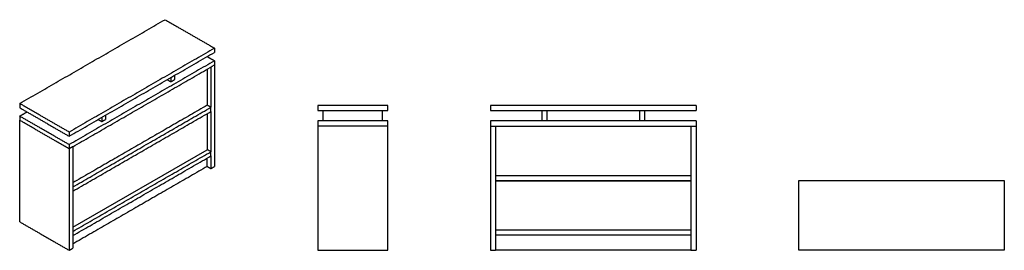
# Model space of a CAD drawing. Header units: millimetres. Extents: x -2394 to 2394, y -561 to 561.
import ezdxf

# ---------------------------------------------------------------- set-up
doc = ezdxf.new("R2010")
doc.units = ezdxf.units.MM
doc.layers.add('Défaut', color=7, linetype='Continuous', true_color=0x000000)

msp = doc.modelspace()

# ---------------------------------------------------------------- linework, layer by layer
at = {"layer": 'Défaut'}
msp.add_lwpolyline([(-2136.2, -449), (-1482.1, -71.4)], dxfattribs=at)
at = {"layer": 'Défaut', "color": 18, "lineweight": -3, "true_color": 0x000000}
for points in [[(-2394.3, 153.1), (-2040.8, 357.3), (-1687.2, 561.4)], [(-1687.2, 561.4), (-1567, 492), (-1446.8, 422.6)], [(-1446.8, 422.6), (-1800.3, 218.4), (-2153.9, 14.3)], [(-2153.9, -6.1), (-1800.3, 198), (-1446.8, 402.2)], [(-1446.8, 422.6), (-1446.8, 412.4), (-1446.8, 402.2)], [(-1446.8, 361.3), (-1800.3, 157.2), (-2153.9, -46.9)], [(-2136.2, -57.1), (-1791.5, 141.9), (-1446.8, 340.9)], [(-1482.1, 381.7), (-1464.5, 371.5), (-1446.8, 361.3)], [(-1446.8, 361.3), (-1446.8, 351.1), (-1446.8, 340.9)], [(-1446.8, 340.9), (-1446.8, 93.9), (-1446.8, -153.1)], [(-1641.2, 289.9), (-1641.2, 279.7), (-1641.2, 269.5)], [(-1482.1, 320.5), (-1482.1, 232.7), (-1482.1, 145)], [(-1464.5, 330.7), (-1464.5, 232.7), (-1464.5, 134.8)], [(-1676.6, 269.5), (-1667.8, 264.4), (-1658.9, 259.3)], [(-1658.9, 279.7), (-1658.9, 269.5), (-1658.9, 259.3)], [(-1658.9, 259.3), (-1650.1, 264.4), (-1641.2, 269.5)], [(-2153.9, 14.3), (-2274.1, 83.7), (-2394.3, 153.1)], [(-2394.3, 153.1), (-2394.3, 142.9), (-2394.3, 132.7)], [(-1482.1, 145), (-1809.2, -43.9), (-2136.2, -232.7)], [(-1464.5, 134.8), (-1473.3, 139.9), (-1482.1, 145)], [(-604.5, 143.7), (-774.5, 143.7), (-944.5, 143.7)], [(-944.5, 143.7), (-944.5, 131.2), (-944.5, 118.7)], [(-604.5, 118.7), (-604.5, 131.2), (-604.5, 143.7)], [(-2394.3, 132.7), (-2274.1, 63.3), (-2153.9, -6.1)], [(-2394.3, 91.9), (-2376.6, 102.1), (-2359, 112.3)], [(-2136.2, -253.1), (-1800.3, -59.2), (-1464.5, 134.8)], [(-2136.2, -273.5), (-1800.3, -79.6), (-1464.5, 114.3)], [(-1977.1, 96), (-1977.1, 85.8), (-1977.1, 75.6)], [(-1482.1, 104.1), (-1482.1, 16.4), (-1482.1, -71.4)], [(-1464.5, 114.3), (-1464.5, 124.5), (-1464.5, 134.8)], [(-1464.5, 114.3), (-1464.5, 16.4), (-1464.5, -81.6)], [(-944.5, 118.7), (-774.5, 118.7), (-604.5, 118.7)], [(-919.5, 118.7), (-919.5, 93.7), (-919.5, 68.7)], [(-629.5, 68.7), (-629.5, 93.7), (-629.5, 118.7)], [(894.9, 143.6), (394.9, 143.6), (-105.1, 143.6)], [(-105.1, 143.6), (-105.1, 131.1), (-105.1, 118.6)], [(-105.1, 118.6), (394.9, 118.6), (894.9, 118.6)], [(144.9, 118.6), (144.9, 93.6), (144.9, 68.6)], [(169.9, 118.6), (169.9, 93.6), (169.9, 68.6)], [(619.9, 118.6), (619.9, 93.6), (619.9, 68.6)], [(644.9, 118.6), (644.9, 93.6), (644.9, 68.6)], [(894.9, 143.6), (894.9, 131.1), (894.9, 118.6)], [(-2153.9, -46.9), (-2274.1, 22.5), (-2394.3, 91.9)], [(-2394.3, 91.9), (-2394.3, 81.7), (-2394.3, 71.5)], [(-2153.9, -67.3), (-2274.1, 2.1), (-2394.3, 71.5)], [(-2394.3, -422.5), (-2394.3, -175.5), (-2394.3, 71.5)], [(-2012.5, 75.6), (-2003.6, 70.5), (-1994.8, 65.4)], [(-1994.8, 85.8), (-1994.8, 75.6), (-1994.8, 65.4)], [(-1994.8, 65.4), (-1986, 70.5), (-1977.1, 75.6)], [(-944.5, 68.7), (-944.5, 56.2), (-944.5, 43.7)], [(-604.5, 68.7), (-774.5, 68.7), (-944.5, 68.7)], [(-604.5, 43.7), (-604.5, 56.2), (-604.5, 68.7)], [(-105.1, 68.6), (-105.1, 56.1), (-105.1, 43.6)], [(894.9, 68.6), (394.9, 68.6), (-105.1, 68.6)], [(894.9, 68.6), (894.9, 56.1), (894.9, 43.6)], [(-2153.9, 14.3), (-2153.9, 4.1), (-2153.9, -6.1)], [(-604.5, 43.7), (-774.5, 43.7), (-944.5, 43.7)], [(-944.5, 43.7), (-944.5, -258.8), (-944.5, -561.3)], [(-604.5, -561.3), (-604.5, -258.8), (-604.5, 43.7)], [(-105.1, 43.6), (-105.1, -258.9), (-105.1, -561.4)], [(-105.1, 43.6), (394.9, 43.6), (894.9, 43.6)], [(-80.1, 43.6), (-80.1, -258.9), (-80.1, -561.4)], [(869.9, 43.6), (869.9, -258.9), (869.9, -561.4)], [(894.9, 43.6), (894.9, -258.9), (894.9, -561.4)], [(-2153.9, -46.9), (-2153.9, -57.1), (-2153.9, -67.3)], [(-2136.2, -57.1), (-2145.1, -62.2), (-2153.9, -67.3)], [(-2153.9, -67.3), (-2153.9, -314.3), (-2153.9, -561.3)], [(-2136.2, -57.1), (-2136.2, -304.1), (-2136.2, -551.1)], [(-2136.2, -469.5), (-1800.3, -275.5), (-1464.5, -81.6)], [(-1464.5, -81.6), (-1473.3, -76.5), (-1482.1, -71.4)], [(-1464.5, -102), (-1464.5, -91.8), (-1464.5, -81.6)], [(-2136.2, -489.9), (-1800.3, -295.9), (-1464.5, -102)], [(-1482.1, -153.1), (-1482.1, -132.6), (-1482.1, -112.2)], [(-1464.5, -102), (-1464.5, -132.6), (-1464.5, -163.3)], [(-1482.1, -153.1), (-1809.2, -341.9), (-2136.2, -530.7)], [(-1482.1, -153.1), (-1473.3, -158.2), (-1464.5, -163.3)], [(-1464.5, -163.3), (-1455.6, -158.2), (-1446.8, -153.1)], [(-80.1, -196.4), (394.9, -196.4), (869.9, -196.4)], [(-80.1, -221.4), (394.9, -221.4), (869.9, -221.4)], [(-80.1, -223.4), (394.9, -223.4), (869.9, -223.4)], [(1394.3, -561.4), (1394.3, -391.4), (1394.3, -221.4)], [(1394.3, -221.4), (1894.3, -221.4), (2394.3, -221.4)], [(2394.3, -221.4), (2394.3, -391.4), (2394.3, -561.4)], [(-2394.3, -422.5), (-2274.1, -491.9), (-2153.9, -561.3)], [(-80.1, -461.4), (394.9, -461.4), (869.9, -461.4)], [(-80.1, -486.4), (394.9, -486.4), (869.9, -486.4)], [(-2153.9, -561.3), (-2145.1, -556.2), (-2136.2, -551.1)], [(-944.5, -561.3), (-774.5, -561.3), (-604.5, -561.3)], [(-105.1, -561.4), (-92.6, -561.4), (-80.1, -561.4)], [(869.9, -561.4), (394.9, -561.4), (-80.1, -561.4)], [(869.9, -561.4), (882.4, -561.4), (894.9, -561.4)], [(2394.3, -561.4), (1894.3, -561.4), (1394.3, -561.4)]]:
    msp.add_open_spline(points, degree=2, dxfattribs=at)

doc.saveas('drawing.dxf')
